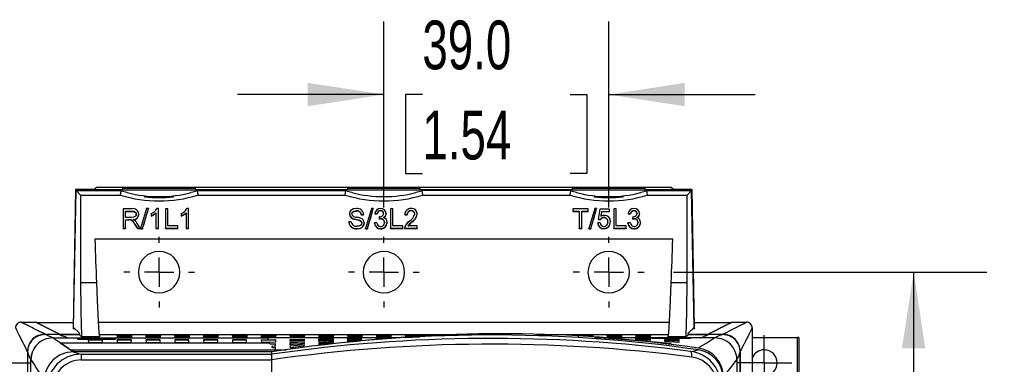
# Model space of a CAD drawing. Header units: millimetres. Extents: x 0 to 1118, y 0 to 864.
# Tile 10 of 42: x 87 to 258, y 362 to 422. Entities that reach past the tile are written whole.
import ezdxf

# ---------------------------------------------------------------- set-up
doc = ezdxf.new("R2010")
doc.units = ezdxf.units.MM
doc.header["$LTSCALE"] = 4
doc.linetypes.add('CENTERX2', pattern=[20.32, 12.7, -2.54, 2.54, -2.54])
doc.layers.add('CENTER', color=40, linetype='CENTERX2')
doc.layers.add('DIMENSIONS', color=140, linetype='Continuous', lineweight=25)
doc.styles.add('SLDTEXTSTYLE0', font='TXT', dxfattribs={"width": 0.7})
doc.dimstyles.new('SLDDIMSTYLE0', dxfattribs={"dimtxt": 8.632031, "dimasz": 13.208, "dimexe": 0, "dimexo": 0.0625, "dimgap": 2.158008, "dimtad": 0, "dimtih": 1, "dimtoh": 1, "dimlfac": 1, "dimrnd": 1e-09, "dimzin": 4, "dimdsep": 46, "dimtxsty": 'SLDTEXTSTYLE0', "dimsah": 1, "dimcen": 0.09, "dimadec": 0, "dimazin": 1, "dimtfac": 1, "dimtmove": 0, "dimatfit": 0, "dimfxl": 0, "dimfrac": 2, "dimtolj": 1, "dimtzin": 12, "dimarcsym": 0})
doc.dimstyles.new('SLDDIMSTYLE1', dxfattribs={"dimtxt": 8.632031, "dimasz": 13.208, "dimexe": 0, "dimexo": 0.0625, "dimgap": 2.158008, "dimtad": 0, "dimtih": 1, "dimtoh": 1, "dimlfac": 1, "dimrnd": 1e-09, "dimzin": 12, "dimdsep": 46, "dimtxsty": 'SLDTEXTSTYLE0', "dimsah": 1, "dimcen": 0.09, "dimadec": 0, "dimazin": 3, "dimtfac": 1, "dimtofl": 0, "dimtmove": 0, "dimatfit": 3, "dimfxl": 0, "dimfrac": 2, "dimtolj": 1, "dimtzin": 12, "dimarcsym": 0})

# ---------------------------------------------------------------- blocks, each defined once
blk = doc.blocks.new('_D')
at = {"layer": 'DIMENSIONS'}
for p, q in [((149.95, 389.08), (149.95, 421.4)), ((188.95, 389.08), (188.95, 421.4)), ((149.95, 408.7), (124.55, 408.7)), ((156.63, 408.7), (153.73, 408.7)), ((153.73, 408.7), (153.73, 394.98)), ((182.28, 408.7), (185.18, 408.7)), ((185.18, 408.7), (185.18, 394.98)), ((188.95, 408.7), (214.35, 408.7)), ((153.73, 394.98), (156.63, 394.98)), ((185.18, 394.98), (182.28, 394.98))]:
    blk.add_line(p, q, dxfattribs=at)
for points in [[(149.95, 408.7), (136.75, 410.73), (136.75, 406.67)], [(188.95, 408.7), (202.16, 406.67), (202.16, 410.73)]]:
    blk.add_solid(points, dxfattribs=at)
at = {"layer": 'DIMENSIONS', "char_height": 8.467, "attachment_point": 1, "style": 'SLDTEXTSTYLE0'}
for s, insert in [('39.0', (156.63, 421.55)), ('1.54', (156.63, 405.9))]:
    blk.add_mtext(s, dxfattribs=dict(at, insert=insert))
blk = doc.blocks.new('_D_1')
at = {"layer": 'DIMENSIONS'}
for p, q in [((200.17, 377.86), (254.56, 377.86)), ((241.86, 377.86), (241.86, 304.16)), ((229.04, 288.51), (226.14, 288.51)), ((226.14, 288.51), (226.14, 274.79)), ((254.69, 288.51), (257.59, 288.51)), ((257.59, 288.51), (257.59, 274.79)), ((226.14, 274.79), (229.04, 274.79)), ((257.59, 274.79), (254.69, 274.79)), ((241.86, 199.16), (241.86, 272.86)), ((200.17, 199.16), (254.56, 199.16))]:
    blk.add_line(p, q, dxfattribs=at)
for points in [[(241.86, 377.86), (239.83, 364.65), (243.89, 364.65)], [(241.86, 199.16), (243.89, 212.37), (239.83, 212.37)]]:
    blk.add_solid(points, dxfattribs=at)
at = {"layer": 'DIMENSIONS', "char_height": 8.467, "attachment_point": 1, "style": 'SLDTEXTSTYLE0'}
for s, insert in [('178.7', (225.45, 301.35)), ('7.04', (229.04, 285.7))]:
    blk.add_mtext(s, dxfattribs=dict(at, insert=insert))
blk = doc.blocks.new('SW_CENTERMARKSYMBOL_0')
at = {"layer": 'CENTER', "color": 0}
for p, q in [((0, 5.08), (0, 6.14)), ((0, 0), (0, 2.54)), ((-5.08, 0), (-6.14, 0)), ((0, 0), (-2.54, 0)), ((0, 0), (0, -2.54)), ((0, 0), (2.54, 0)), ((5.08, 0), (6.14, 0)), ((0, -5.08), (0, -6.14))]:
    blk.add_line(p, q, dxfattribs=at)
blk = doc.blocks.new('SW_CENTERMARKSYMBOL_1')
at = {"layer": 'CENTER', "color": 0}
for p, q in [((0, 5.08), (0, 6.14)), ((0, 0), (0, 2.54)), ((-5.08, 0), (-6.14, 0)), ((0, 0), (-2.54, 0)), ((0, 0), (0, -2.54)), ((0, 0), (2.54, 0)), ((5.08, 0), (6.14, 0)), ((0, -5.08), (0, -6.14))]:
    blk.add_line(p, q, dxfattribs=at)
blk = doc.blocks.new('SW_CENTERMARKSYMBOL_2')
at = {"layer": 'CENTER', "color": 0}
for p, q in [((0, 5.08), (0, 6.14)), ((0, 0), (0, 2.54)), ((-5.08, 0), (-6.14, 0)), ((0, 0), (-2.54, 0)), ((0, 0), (0, -2.54)), ((0, 0), (2.54, 0)), ((5.08, 0), (6.14, 0)), ((0, -5.08), (0, -6.14))]:
    blk.add_line(p, q, dxfattribs=at)
blk = doc.blocks.new('SW_CENTERMARKSYMBOL_3')
at = {"layer": 'CENTER', "color": 0}
for p, q in [((0, 2.54), (0, 4.79)), ((0, 0), (0, 2.54)), ((-2.54, 0), (-4.79, 0)), ((0, 0), (-2.54, 0)), ((0, 0), (0, -2.54)), ((0, 0), (2.54, 0)), ((2.54, 0), (4.79, 0)), ((0, -2.54), (0, -4.79))]:
    blk.add_line(p, q, dxfattribs=at)
blk = doc.blocks.new('SW_CENTERMARKSYMBOL_4')
at = {"layer": 'CENTER', "color": 0}
for p, q in [((0, 2.54), (0, 4.79)), ((0, 0), (0, 2.54)), ((-2.54, 0), (-4.79, 0)), ((0, 0), (-2.54, 0)), ((0, 0), (0, -2.54)), ((0, 0), (2.54, 0)), ((2.54, 0), (4.79, 0)), ((0, -2.54), (0, -4.79))]:
    blk.add_line(p, q, dxfattribs=at)

msp = doc.modelspace()

# ---------------------------------------------------------------- linework, layer by layer
for p, q in [((96.473, 392.221), (96.042, 368.167)), ((96.117, 368.09), (96.537, 392.155)), ((96.131, 368.266), (96.545, 392.013)), ((96.537, 392.155), (96.473, 392.221)), ((99.612, 392.221), (96.473, 392.221)), ((104.693, 392.155), (96.537, 392.155)), ((97.301, 391.244), (96.545, 392.013)), ((96.545, 392.013), (104.37, 392.013)), ((97.301, 391.244), (104.253, 391.244)), ((99.612, 392.221), (100.054, 392.548)), ((199.845, 392.548), (100.054, 392.548)), ((104.253, 391.244), (104.37, 392.013)), ((104.685, 392.482), (117.213, 392.482)), ((104.693, 392.155), (104.685, 392.482)), ((104.685, 392.469), (117.213, 392.469)), ((104.693, 392.143), (104.693, 392.155)), ((104.693, 392.143), (117.204, 392.143)), ((117.205, 392.155), (117.204, 392.143)), ((117.213, 392.482), (117.205, 392.155)), ((143.693, 392.155), (117.205, 392.155)), ((117.54, 392.013), (117.656, 391.244)), ((117.54, 392.013), (143.37, 392.013)), ((117.656, 391.244), (143.253, 391.244)), ((143.253, 391.244), (143.37, 392.013)), ((143.685, 392.482), (156.213, 392.482)), ((143.693, 392.155), (143.685, 392.482)), ((143.685, 392.469), (156.213, 392.469)), ((143.693, 392.143), (143.693, 392.155)), ((143.693, 392.143), (156.204, 392.143)), ((156.205, 392.155), (156.204, 392.143)), ((156.213, 392.482), (156.205, 392.155)), ((182.693, 392.155), (156.205, 392.155)), ((156.54, 392.013), (156.656, 391.244)), ((182.37, 392.013), (156.54, 392.013)), ((156.656, 391.244), (182.253, 391.244)), ((182.253, 391.244), (182.37, 392.013)), ((182.685, 392.482), (195.213, 392.482)), ((182.693, 392.155), (182.685, 392.482)), ((182.685, 392.469), (195.213, 392.469)), ((182.693, 392.143), (182.693, 392.155)), ((182.693, 392.143), (195.204, 392.143)), ((195.205, 392.155), (195.204, 392.143)), ((195.213, 392.482), (195.205, 392.155)), ((203.36, 392.155), (195.205, 392.155)), ((195.54, 392.013), (195.656, 391.244)), ((195.54, 392.013), (203.342, 392.013)), ((195.656, 391.244), (202.586, 391.244)), ((199.845, 392.548), (200.287, 392.221)), ((203.425, 392.221), (200.287, 392.221)), ((203.342, 392.013), (202.586, 391.244)), ((203.757, 368.266), (203.342, 392.013)), ((203.425, 392.221), (203.36, 392.155)), ((203.781, 368.09), (203.36, 392.155)), ((203.856, 368.167), (203.425, 392.221)), ((108.446, 391.033), (108.446, 390.941)), ((113.446, 390.939), (113.446, 391.031)), ((186.443, 391.034), (186.443, 390.941)), ((191.443, 390.939), (191.443, 391.031)), ((106.215, 388.862), (104.705, 388.862)), ((104.705, 388.862), (104.705, 385.482)), ((105.132, 388.467), (106.245, 388.467)), ((105.132, 387.37), (105.132, 388.467)), ((105.132, 388.415), (106.245, 388.415)), ((106.245, 388.415), (106.245, 388.467)), ((107, 387.874), (107, 387.929)), ((107.427, 387.931), (107.427, 387.876)), ((108.781, 388.906), (107.754, 385.439)), ((108.082, 385.439), (109.108, 388.906)), ((109.108, 388.906), (108.781, 388.906)), ((109.108, 388.906), (109.108, 388.858)), ((109.562, 388.028), (109.562, 387.633)), ((110.416, 388.16), (110.416, 385.482)), ((110.843, 388.906), (110.566, 388.906)), ((110.843, 385.482), (110.843, 388.906)), ((112.497, 388.862), (112.07, 388.862)), ((112.07, 388.862), (112.07, 385.482)), ((112.497, 385.877), (112.497, 388.862)), ((114.792, 388.028), (114.792, 387.633)), ((115.646, 388.16), (115.646, 385.482)), ((116.073, 388.906), (115.796, 388.906)), ((116.073, 385.482), (116.073, 388.906)), ((143.984, 387.98), (143.984, 387.925)), ((144.411, 387.972), (144.411, 387.917)), ((145.191, 388.511), (145.191, 388.459)), ((146.012, 387.853), (146.439, 387.896)), ((146.012, 387.853), (146.012, 387.797)), ((146.439, 387.896), (146.439, 387.841)), ((147.792, 388.906), (146.766, 385.439)), ((147.093, 385.439), (148.12, 388.906)), ((148.12, 388.906), (147.792, 388.906)), ((148.12, 388.906), (148.12, 388.858)), ((148.36, 388.072), (148.787, 388.028)), ((148.36, 388.072), (148.36, 388.018)), ((148.787, 388.028), (148.787, 387.973)), ((149.377, 388.555), (149.377, 388.504)), ((149.908, 388.046), (149.908, 387.991)), ((150.335, 388.026), (150.335, 387.971)), ((151.509, 388.862), (151.082, 388.862)), ((151.082, 388.862), (151.082, 385.482)), ((151.509, 385.877), (151.509, 388.862)), ((153.59, 387.896), (154.017, 387.853)), ((153.59, 387.896), (153.59, 387.841)), ((154.017, 387.853), (154.017, 387.797)), ((154.668, 388.555), (154.668, 388.504)), ((155.298, 387.966), (155.298, 387.911)), ((155.725, 387.959), (155.725, 387.904)), ((182.729, 388.862), (182.729, 388.467)), ((185.397, 388.862), (182.729, 388.862)), ((182.729, 388.467), (183.85, 388.467)), ((182.729, 388.467), (182.729, 388.415)), ((182.729, 388.415), (183.85, 388.415)), ((183.85, 388.467), (183.85, 385.482)), ((184.277, 388.467), (185.397, 388.467)), ((184.277, 385.482), (184.277, 388.467)), ((184.277, 388.415), (185.397, 388.415)), ((185.397, 388.467), (185.397, 388.862)), ((185.397, 388.467), (185.397, 388.415)), ((186.537, 388.906), (185.511, 385.439)), ((185.838, 385.439), (186.865, 388.906)), ((186.865, 388.906), (186.537, 388.906)), ((186.865, 388.906), (186.865, 388.858)), ((187.425, 388.818), (187.105, 387.087)), ((189.08, 388.818), (187.425, 388.818)), ((187.629, 387.589), (187.783, 388.423)), ((187.783, 388.423), (189.08, 388.423)), ((187.783, 388.423), (187.783, 388.371)), ((187.783, 388.371), (189.08, 388.371)), ((189.08, 388.423), (189.08, 388.818)), ((189.08, 388.423), (189.08, 388.371)), ((190.254, 388.862), (189.827, 388.862)), ((189.827, 388.862), (189.827, 385.482)), ((190.254, 385.877), (190.254, 388.862)), ((192.335, 388.072), (192.762, 388.028)), ((192.335, 388.072), (192.335, 388.018)), ((192.762, 388.028), (192.762, 387.973)), ((193.352, 388.555), (193.352, 388.504)), ((193.883, 388.046), (193.883, 387.991)), ((194.31, 388.026), (194.31, 387.971)), ((106.134, 387.37), (105.132, 387.37)), ((105.132, 386.975), (105.677, 386.975)), ((105.132, 385.482), (105.132, 386.975)), ((105.132, 386.919), (105.677, 386.919)), ((105.677, 386.975), (105.677, 386.919)), ((106.734, 386.205), (107.209, 385.482)), ((106.734, 386.205), (106.734, 386.155)), ((107.694, 385.482), (107.093, 386.406)), ((109.562, 387.633), (109.562, 387.577)), ((114.792, 387.633), (114.792, 387.577)), ((144.304, 386.624), (143.877, 386.58)), ((143.877, 386.526), (143.877, 386.58)), ((145.092, 387.052), (145.092, 386.996)), ((146.119, 386.412), (146.119, 386.36)), ((146.546, 386.423), (146.546, 386.37)), ((148.734, 386.448), (148.307, 386.404)), ((148.307, 386.352), (148.307, 386.404)), ((149.161, 387.501), (149.107, 387.104)), ((149.107, 387.104), (149.107, 387.048)), ((149.225, 387.497), (149.161, 387.501)), ((149.402, 387.15), (149.402, 387.094)), ((150.068, 386.497), (150.068, 386.444)), ((150.495, 386.501), (150.495, 386.448)), ((154.758, 386.534), (154.758, 386.481)), ((187.479, 386.448), (187.052, 386.404)), ((187.052, 386.352), (187.052, 386.404)), ((187.105, 387.087), (187.532, 387.036)), ((187.105, 387.087), (187.105, 387.031)), ((187.532, 387.036), (187.532, 386.981)), ((188.118, 387.37), (188.118, 387.314)), ((188.813, 386.614), (188.813, 386.56)), ((189.24, 386.633), (189.24, 386.579)), ((192.709, 386.448), (192.282, 386.404)), ((192.282, 386.352), (192.282, 386.404)), ((193.136, 387.501), (193.082, 387.104)), ((193.082, 387.104), (193.082, 387.048)), ((193.2, 387.497), (193.136, 387.501)), ((193.377, 387.15), (193.377, 387.094)), ((194.043, 386.497), (194.043, 386.444)), ((194.47, 386.501), (194.47, 386.448)), ((104.705, 385.44), (104.705, 385.482)), ((104.705, 385.482), (105.132, 385.482)), ((104.705, 385.44), (105.132, 385.44)), ((105.132, 385.482), (105.132, 385.44)), ((107.209, 385.482), (107.694, 385.482)), ((107.209, 385.482), (107.209, 385.44)), ((107.209, 385.44), (107.694, 385.44)), ((107.694, 385.482), (107.694, 385.44)), ((107.754, 385.397), (107.754, 385.439)), ((107.754, 385.439), (108.082, 385.439)), ((107.754, 385.397), (108.082, 385.397)), ((108.082, 385.439), (108.082, 385.397)), ((110.416, 385.482), (110.843, 385.482)), ((110.416, 385.482), (110.416, 385.44)), ((110.416, 385.44), (110.843, 385.44)), ((110.843, 385.44), (110.843, 385.482)), ((112.07, 385.482), (114.205, 385.482)), ((112.07, 385.44), (112.07, 385.482)), ((112.07, 385.44), (114.205, 385.44)), ((114.205, 385.877), (112.497, 385.877)), ((114.205, 385.482), (114.205, 385.877)), ((114.205, 385.482), (114.205, 385.44)), ((115.646, 385.482), (116.073, 385.482)), ((115.646, 385.482), (115.646, 385.44)), ((115.646, 385.44), (116.073, 385.44)), ((116.073, 385.44), (116.073, 385.482)), ((145.251, 385.439), (145.251, 385.397)), ((146.766, 385.397), (146.766, 385.439)), ((146.766, 385.439), (147.093, 385.439)), ((146.766, 385.397), (147.093, 385.397)), ((147.093, 385.439), (147.093, 385.397)), ((149.372, 385.439), (149.372, 385.397)), ((151.082, 385.482), (153.217, 385.482)), ((151.082, 385.44), (151.082, 385.482)), ((151.082, 385.44), (153.217, 385.44)), ((153.217, 385.877), (151.509, 385.877)), ((153.217, 385.482), (153.217, 385.877)), ((153.217, 385.482), (153.217, 385.44)), ((153.537, 385.56), (153.537, 385.483)), ((153.537, 385.482), (153.537, 385.44)), ((153.537, 385.482), (155.725, 385.482)), ((153.537, 385.44), (155.725, 385.44)), ((155.725, 385.877), (154.124, 385.877)), ((155.725, 385.482), (155.725, 385.877)), ((155.725, 385.482), (155.725, 385.44)), ((183.85, 385.44), (183.85, 385.482)), ((183.85, 385.482), (184.277, 385.482)), ((183.85, 385.44), (184.277, 385.44)), ((184.277, 385.482), (184.277, 385.44)), ((185.511, 385.439), (185.838, 385.439)), ((185.511, 385.397), (185.511, 385.439)), ((185.511, 385.397), (185.838, 385.397)), ((185.838, 385.439), (185.838, 385.397)), ((188.112, 385.439), (188.112, 385.397)), ((189.827, 385.44), (189.827, 385.482)), ((189.827, 385.482), (191.962, 385.482)), ((189.827, 385.44), (191.962, 385.44)), ((191.962, 385.877), (190.254, 385.877)), ((191.962, 385.482), (191.962, 385.877)), ((191.962, 385.482), (191.962, 385.44)), ((193.347, 385.439), (193.347, 385.397)), ((200.085, 383.577), (99.802, 383.577)), ((97.337, 376.064), (100.095, 376.064)), ((199.793, 376.064), (202.551, 376.064)), ((87.049, 369.177), (89.549, 369.177)), ((89.697, 369.097), (96.058, 369.097)), ((199.472, 369.15), (100.416, 369.15)), ((203.839, 369.097), (210.239, 369.097)), ((210.348, 369.177), (212.849, 369.177)), ((96.042, 368.167), (96.117, 368.09)), ((96.042, 368.167), (96.042, 368.087)), ((96.117, 368.01), (96.042, 368.087)), ((96.117, 368.09), (96.304, 368.09)), ((96.117, 368.09), (96.117, 368.01)), ((96.383, 368.01), (96.117, 368.01)), ((97.121, 367.258), (96.131, 368.266)), ((97.121, 367.258), (97.117, 367.013)), ((203.757, 368.266), (202.766, 367.258)), ((202.77, 367.013), (202.766, 367.258)), ((203.781, 368.01), (203.505, 368.01)), ((203.583, 368.09), (203.781, 368.09)), ((203.781, 368.09), (203.856, 368.167)), ((203.781, 368.09), (203.781, 368.01)), ((203.856, 368.087), (203.781, 368.01)), ((203.856, 368.167), (203.856, 368.087)), ((213.849, 368.177), (213.849, 348.177)), ((93.639, 367.013), (91.138, 367.013)), ((91.143, 367.082), (93.644, 367.082)), ((92.519, 366.446), (129.783, 366.446)), ((93.639, 367.012), (97.117, 367.012)), ((93.644, 367.082), (97.118, 367.082)), ((93.77, 365.586), (130.054, 365.586)), ((96.731, 366.293), (96.942, 366.211)), ((103.51, 366.293), (96.731, 366.293)), ((96.806, 366.264), (103.434, 366.264)), ((96.942, 366.211), (103.298, 366.211)), ((97.117, 367.012), (97.117, 367.013)), ((97.117, 367.013), (97.503, 366.62)), ((97.503, 366.619), (97.117, 367.012)), ((97.503, 366.62), (100.59, 366.62)), ((97.503, 366.62), (97.503, 366.619)), ((100.59, 366.619), (97.503, 366.619)), ((101.142, 366.118), (98.677, 366.118)), ((98.677, 366.118), (98.699, 365.628)), ((98.678, 366.096), (101.141, 366.096)), ((98.699, 365.628), (101.121, 365.628)), ((168.349, 366.994), (100.56, 366.994)), ((168.076, 366.993), (100.56, 366.993)), ((100.59, 366.62), (100.59, 366.619)), ((101.121, 365.628), (101.142, 366.118)), ((103.298, 366.211), (103.51, 366.293)), ((106.142, 366.118), (103.677, 366.118)), ((103.677, 366.118), (103.699, 365.628)), ((103.678, 366.096), (106.141, 366.096)), ((103.699, 365.628), (106.121, 365.628)), ((103.704, 366.907), (106.184, 366.907)), ((103.737, 366.568), (103.704, 366.907)), ((103.706, 366.887), (106.182, 366.887)), ((106.151, 366.568), (103.737, 366.568)), ((106.121, 365.628), (106.142, 366.118)), ((106.184, 366.907), (106.151, 366.568)), ((111.142, 366.118), (108.677, 366.118)), ((108.677, 366.118), (108.699, 365.628)), ((108.678, 366.096), (111.141, 366.096)), ((108.699, 365.628), (111.121, 365.628)), ((108.704, 366.907), (111.184, 366.907)), ((108.737, 366.568), (108.704, 366.907)), ((108.706, 366.887), (111.182, 366.887)), ((111.151, 366.568), (108.737, 366.568)), ((111.121, 365.628), (111.142, 366.118)), ((111.184, 366.907), (111.151, 366.568)), ((116.142, 366.118), (113.677, 366.118)), ((113.677, 366.118), (113.699, 365.628)), ((113.678, 366.096), (116.141, 366.096)), ((113.699, 365.628), (116.121, 365.628)), ((113.704, 366.907), (116.184, 366.907)), ((113.737, 366.568), (113.704, 366.907)), ((113.706, 366.887), (116.182, 366.887)), ((116.151, 366.568), (113.737, 366.568)), ((116.121, 365.628), (116.142, 366.118)), ((116.184, 366.907), (116.151, 366.568)), ((121.142, 366.118), (118.677, 366.118)), ((118.677, 366.118), (118.699, 365.628)), ((118.678, 366.096), (121.141, 366.096)), ((118.699, 365.628), (121.121, 365.628)), ((118.704, 366.907), (121.184, 366.907)), ((118.737, 366.568), (118.704, 366.907)), ((118.706, 366.887), (121.182, 366.887)), ((121.151, 366.568), (118.737, 366.568)), ((121.121, 365.628), (121.142, 366.118)), ((121.184, 366.907), (121.151, 366.568)), ((126.142, 366.118), (123.677, 366.118)), ((123.677, 366.118), (123.699, 365.628)), ((123.678, 366.096), (126.141, 366.096)), ((123.699, 365.628), (126.121, 365.628)), ((123.704, 366.907), (126.184, 366.907)), ((123.737, 366.568), (123.704, 366.907)), ((123.706, 366.887), (126.182, 366.887)), ((126.151, 366.568), (123.737, 366.568)), ((126.121, 365.628), (126.142, 366.118)), ((126.184, 366.907), (126.151, 366.568)), ((128.677, 366.118), (129.886, 366.118)), ((128.677, 366.118), (128.699, 365.628)), ((128.678, 366.096), (131.141, 366.096)), ((130.041, 365.628), (128.699, 365.628)), ((128.704, 366.907), (131.184, 366.907)), ((128.737, 366.568), (128.704, 366.907)), ((128.706, 366.887), (131.182, 366.887)), ((131.151, 366.568), (128.737, 366.568)), ((129.783, 366.446), (129.886, 366.118)), ((152.704, 366.446), (129.783, 366.446)), ((129.886, 366.118), (131.143, 366.143)), ((131.123, 365.683), (130.041, 365.628)), ((130.041, 365.628), (130.054, 365.586)), ((130.212, 365.426), (130.054, 365.586)), ((131.143, 366.143), (131.123, 365.683)), ((131.184, 366.907), (131.151, 366.568)), ((133.674, 366.192), (136.148, 366.236)), ((133.691, 365.807), (133.674, 366.192)), ((133.678, 366.096), (136.141, 366.096)), ((136.134, 365.918), (133.691, 365.807)), ((133.698, 365.642), (136.128, 365.781)), ((133.715, 365.25), (133.698, 365.642)), ((133.704, 366.907), (136.184, 366.907)), ((133.737, 366.568), (133.704, 366.907)), ((133.706, 366.887), (136.182, 366.887)), ((136.151, 366.568), (133.737, 366.568)), ((136.128, 365.781), (136.113, 365.455)), ((136.148, 366.236), (136.134, 365.918)), ((136.184, 366.907), (136.151, 366.568)), ((138.67, 366.278), (141.151, 366.317)), ((138.681, 366.026), (138.67, 366.278)), ((138.678, 366.096), (140.485, 366.096)), ((141.143, 366.122), (138.681, 366.026)), ((138.686, 365.917), (141.139, 366.038)), ((138.697, 365.661), (138.686, 365.917)), ((141.13, 365.839), (138.697, 365.661)), ((138.701, 365.563), (141.127, 365.763)), ((138.713, 365.302), (138.701, 365.563)), ((138.704, 366.907), (141.184, 366.907)), ((138.737, 366.568), (138.704, 366.907)), ((138.706, 366.887), (141.182, 366.887)), ((141.118, 365.561), (138.713, 365.302)), ((141.151, 366.568), (138.737, 366.568)), ((141.127, 365.763), (141.118, 365.561)), ((141.139, 366.038), (141.13, 365.839)), ((141.151, 366.317), (141.143, 366.122)), ((141.184, 366.907), (141.151, 366.568)), ((143.667, 366.353), (146.154, 366.385)), ((143.673, 366.212), (143.667, 366.353)), ((146.15, 366.293), (143.673, 366.212)), ((143.676, 366.152), (146.148, 366.254)), ((143.682, 366.011), (143.676, 366.152)), ((146.144, 366.161), (143.682, 366.011)), ((143.684, 365.957), (146.143, 366.126)), ((143.69, 365.814), (143.684, 365.957)), ((146.139, 366.033), (143.69, 365.814)), ((143.704, 366.907), (146.184, 366.907)), ((143.737, 366.568), (143.704, 366.907)), ((143.706, 366.887), (146.182, 366.887)), ((146.151, 366.568), (143.737, 366.568)), ((146.143, 366.126), (146.139, 366.033)), ((146.184, 366.907), (146.151, 366.568)), ((148.664, 366.414), (151.156, 366.44)), ((151.156, 366.432), (148.666, 366.367)), ((148.667, 366.347), (151.156, 366.429)), ((151.156, 366.422), (148.669, 366.3)), ((148.67, 366.283), (151.156, 366.42)), ((148.672, 366.237), (148.67, 366.283)), ((151.155, 366.414), (148.672, 366.237)), ((148.704, 366.907), (151.184, 366.907)), ((148.737, 366.568), (148.704, 366.907)), ((148.706, 366.887), (151.182, 366.887)), ((151.151, 366.568), (148.737, 366.568)), ((151.184, 366.907), (151.151, 366.568)), ((151.156, 366.42), (151.155, 366.414)), ((151.156, 366.429), (151.156, 366.422)), ((153.659, 366.54), (156.165, 366.643)), ((153.704, 366.907), (156.184, 366.907)), ((153.737, 366.568), (153.704, 366.907)), ((153.706, 366.887), (156.182, 366.887)), ((156.184, 366.907), (156.158, 366.643)), ((199.327, 366.994), (176.486, 366.994)), ((199.327, 366.993), (176.505, 366.993)), ((183.704, 366.907), (186.184, 366.907)), ((183.736, 366.572), (183.704, 366.907)), ((183.706, 366.887), (186.182, 366.887)), ((186.184, 366.907), (186.151, 366.568)), ((186.16, 366.514), (186.161, 366.536)), ((188.613, 366.464), (186.514, 366.534)), ((188.139, 366.446), (186.664, 366.446)), ((188.177, 366.436), (199.73, 365.513)), ((188.178, 366.432), (188.177, 366.436)), ((199.728, 365.467), (188.178, 366.432)), ((188.663, 366.449), (191.156, 366.424)), ((188.663, 366.447), (188.663, 366.448)), ((191.154, 366.384), (188.663, 366.447)), ((188.663, 366.444), (191.153, 366.364)), ((188.663, 366.43), (188.663, 366.444)), ((191.151, 366.309), (188.663, 366.43)), ((188.704, 366.907), (191.184, 366.907)), ((188.737, 366.568), (188.704, 366.907)), ((188.706, 366.887), (191.182, 366.887)), ((191.151, 366.568), (188.737, 366.568)), ((189.165, 366.446), (188.807, 366.458)), ((207.381, 366.446), (189.165, 366.446)), ((191.184, 366.907), (191.151, 366.568)), ((191.153, 366.364), (191.151, 366.309)), ((191.156, 366.424), (191.154, 366.384)), ((193.665, 366.396), (196.153, 366.365)), ((193.669, 366.312), (193.665, 366.396)), ((196.147, 366.233), (193.669, 366.312)), ((193.67, 366.273), (196.145, 366.173)), ((193.675, 366.171), (193.67, 366.273)), ((196.138, 366.021), (193.675, 366.171)), ((193.704, 366.907), (196.184, 366.907)), ((193.737, 366.568), (193.704, 366.907)), ((193.706, 366.887), (196.182, 366.887)), ((196.151, 366.568), (193.737, 366.568)), ((196.145, 366.173), (196.138, 366.021)), ((196.153, 366.365), (196.147, 366.233)), ((196.184, 366.907), (196.151, 366.568)), ((196.595, 366.384), (196.385, 366.407)), ((196.385, 366.407), (203.173, 366.36)), ((202.962, 366.317), (196.595, 366.384)), ((198.668, 366.33), (201.15, 366.293)), ((198.676, 366.144), (198.668, 366.33)), ((201.139, 366.05), (198.676, 366.144)), ((198.68, 366.061), (201.135, 365.942)), ((198.689, 365.851), (198.68, 366.061)), ((201.123, 365.673), (198.689, 365.851)), ((199.297, 366.62), (202.385, 366.62)), ((199.297, 366.619), (199.297, 366.62)), ((202.385, 366.619), (199.297, 366.619)), ((199.945, 366.096), (201.141, 366.096)), ((201.135, 365.942), (201.123, 365.673)), ((201.15, 366.293), (201.139, 366.05)), ((202.385, 366.62), (202.77, 367.013)), ((202.77, 367.012), (202.385, 366.619)), ((202.385, 366.62), (202.385, 366.619)), ((202.769, 367.082), (206.254, 367.082)), ((202.77, 367.013), (202.77, 367.012)), ((202.77, 367.012), (206.249, 367.012)), ((203.173, 366.36), (202.962, 366.317)), ((208.75, 367.013), (206.249, 367.013)), ((206.254, 367.082), (208.755, 367.082)), ((213.849, 366.526), (221.629, 366.526)), ((221.629, 366.526), (221.629, 210.726)), ((221.929, 366.526), (221.629, 366.526)), ((221.929, 366.526), (221.929, 210.726)), ((88.139, 364.014), (88.139, 330.177)), ((95.598, 364.401), (96.048, 364.401)), ((96.048, 364.401), (133.019, 364.401)), ((96.048, 364.016), (96.048, 364.401)), ((130.501, 364.025), (96.06, 364.025)), ((130.212, 365.426), (130.213, 365.426)), ((130.213, 365.426), (131.115, 365.484)), ((130.213, 365.426), (131.112, 365.426)), ((130.532, 363.612), (130.501, 364.025)), ((130.637, 364.778), (130.539, 364.957)), ((130.541, 364.957), (130.539, 364.957)), ((131.094, 365.01), (130.541, 364.957)), ((130.637, 364.778), (130.638, 364.778)), ((130.638, 364.778), (131.086, 364.827)), ((130.638, 364.778), (131.084, 364.778)), ((131.086, 364.827), (131.067, 364.401)), ((131.115, 365.484), (131.094, 365.01)), ((133.707, 365.426), (135.764, 365.426)), ((136.113, 365.455), (133.715, 365.25)), ((133.722, 365.1), (136.108, 365.33)), ((133.739, 364.701), (133.722, 365.1)), ((133.736, 364.778), (134.354, 364.778)), ((136.093, 364.997), (133.739, 364.701)), ((136.108, 365.33), (136.093, 364.997)), ((199.73, 365.513), (199.728, 365.467)), ((211.749, 330.177), (211.749, 364.014)), ((211.754, 364.083), (211.754, 213.071)), ((88.715, 214.378), (88.715, 362.638)), ((88.72, 214.385), (88.72, 362.647)), ((97.454, 363.612), (97.454, 362.612)), ((97.454, 363.612), (130.533, 363.612)), ((97.454, 362.612), (130.534, 362.612)), ((130.532, 363.612), (130.533, 363.612)), ((130.532, 362.653), (130.534, 362.612)), ((130.534, 214.417), (130.534, 362.612)), ((211.18, 362.648), (211.18, 214.385))]:
    msp.add_line(p, q)
at = {"flags": 128}
for points in [[(107, 387.929), (106.952, 387.707), (106.849, 387.564), (106.694, 387.457), (106.504, 387.397), (106.134, 387.37)], [(106.245, 388.467), (106.576, 388.431), (106.76, 388.356), (106.903, 388.233), (106.976, 388.094), (107, 387.929)], [(106.245, 388.415), (106.576, 388.379), (106.76, 388.304), (106.903, 388.18), (106.976, 388.04), (107, 387.874)], [(145.176, 388.906), (144.705, 388.847), (144.39, 388.707), (144.15, 388.489), (144.013, 388.213), (143.984, 387.98)], [(144.411, 387.972), (144.464, 388.194), (144.576, 388.332), (144.736, 388.433), (144.984, 388.498), (145.191, 388.511)], [(144.411, 387.917), (144.464, 388.14), (144.576, 388.279), (144.736, 388.381), (144.984, 388.446), (145.191, 388.459)], [(145.092, 387.052), (145.584, 386.931), (145.841, 386.837), (145.993, 386.729), (146.089, 386.582), (146.119, 386.412)], [(145.092, 386.996), (145.584, 386.875), (145.841, 386.782), (145.993, 386.674), (146.089, 386.529), (146.119, 386.36)], [(145.251, 385.397), (145.796, 385.466), (146.119, 385.613), (146.364, 385.839), (146.51, 386.12), (146.546, 386.37)], [(146.119, 386.412), (146.072, 386.195), (145.962, 386.045), (145.8, 385.933), (145.593, 385.863), (145.288, 385.834)], [(91.143, 367.082), (90.875, 367.249), (90.497, 367.42), (90.162, 367.585), (89.834, 367.752), (89.506, 367.92), (89.179, 368.087), (88.851, 368.255), (88.286, 368.544), (88.212, 368.582), (88.138, 368.62), (88.057, 368.661), (87.945, 368.718), (87.867, 368.758), (87.823, 368.78), (87.751, 368.814), (87.662, 368.855), (87.553, 368.903), (87.425, 368.96), (87.326, 369.006), (87.166, 369.09), (87.049, 369.177)], [(93.644, 367.082), (93.639, 367.086), (93.621, 367.103), (93.578, 367.136), (93.554, 367.153), (93.527, 367.17), (93.499, 367.186), (93.469, 367.203), (93.404, 367.237), (93.335, 367.27), (93.263, 367.304), (93.188, 367.337), (93.112, 367.37), (93.036, 367.404), (92.962, 367.437), (92.89, 367.471), (92.822, 367.504), (92.757, 367.538), (92.691, 367.571), (92.626, 367.605), (92.56, 367.638), (92.495, 367.672), (92.43, 367.705), (92.364, 367.739), (92.299, 367.772), (92.266, 367.789), (92.201, 367.822), (92.135, 367.856), (92.07, 367.889), (92.004, 367.923), (91.939, 367.956), (91.873, 367.989), (91.808, 368.023), (91.743, 368.056), (91.677, 368.09), (91.612, 368.123), (91.546, 368.157), (91.481, 368.19), (91.415, 368.224), (91.35, 368.257), (91.285, 368.291), (91.219, 368.324), (91.154, 368.358), (91.088, 368.391), (91.023, 368.424), (90.958, 368.458), (90.892, 368.491), (90.827, 368.525), (90.794, 368.542), (90.729, 368.575), (90.663, 368.609), (90.598, 368.642), (90.532, 368.675), (90.467, 368.709), (90.401, 368.742), (90.336, 368.776), (90.266, 368.809), (90.193, 368.843), (90.042, 368.91), (89.549, 369.177)], [(210.348, 369.177), (210.344, 369.173), (210.325, 369.156), (210.28, 369.122), (210.227, 369.089), (210.167, 369.055), (210.134, 369.039), (210.066, 369.005), (209.994, 368.972), (209.958, 368.955), (209.882, 368.922), (209.806, 368.888), (209.731, 368.855), (209.657, 368.821), (209.586, 368.788), (209.552, 368.771), (209.487, 368.738), (209.421, 368.704), (209.356, 368.671), (209.29, 368.637), (209.225, 368.604), (209.16, 368.57), (209.094, 368.537), (209.029, 368.503), (208.963, 368.47), (208.898, 368.436), (208.832, 368.403), (208.767, 368.369), (208.702, 368.336), (208.636, 368.303), (208.571, 368.269), (208.505, 368.236), (208.44, 368.202), (208.375, 368.169), (208.309, 368.135), (208.244, 368.102), (208.178, 368.068), (208.113, 368.035), (208.08, 368.018), (208.015, 367.985), (207.949, 367.951), (207.884, 367.918), (207.818, 367.884), (207.753, 367.851), (207.688, 367.817), (207.622, 367.784), (207.557, 367.75), (207.491, 367.717), (207.426, 367.683), (207.361, 367.65), (207.295, 367.617), (207.23, 367.583), (207.164, 367.55), (207.099, 367.516), (207.032, 367.483), (206.962, 367.449), (206.888, 367.416), (206.813, 367.382), (206.737, 367.349), (206.661, 367.315), (206.588, 367.282), (206.552, 367.265), (206.484, 367.232), (206.451, 367.215), (206.42, 367.198), (206.391, 367.182), (206.363, 367.165), (206.271, 367.098), (206.254, 367.082)], [(208.755, 367.082), (209.077, 367.275), (209.506, 367.468), (209.9, 367.668), (210.282, 367.864), (210.664, 368.059), (211.047, 368.255), (211.612, 368.544), (211.686, 368.582), (211.76, 368.62), (211.841, 368.661), (211.953, 368.718), (212.031, 368.758), (212.075, 368.78), (212.146, 368.814), (212.236, 368.855), (212.344, 368.903), (212.472, 368.96), (212.572, 369.006), (212.732, 369.09), (212.849, 369.177)], [(88.144, 364.083), (87.951, 364.405), (87.757, 364.834), (87.557, 365.228), (87.362, 365.61), (87.166, 365.992), (86.971, 366.374), (86.682, 366.939), (86.644, 367.013), (86.606, 367.087), (86.564, 367.168), (86.507, 367.281), (86.467, 367.359), (86.445, 367.403), (86.411, 367.474), (86.37, 367.564), (86.323, 367.672), (86.266, 367.8), (86.219, 367.9), (86.135, 368.06), (86.049, 368.177)], [(213.849, 368.177), (213.662, 367.865), (213.458, 367.413), (213.262, 367.03), (213.067, 366.647), (212.871, 366.265), (212.676, 365.883), (212.387, 365.318), (212.354, 365.254), (212.322, 365.191), (212.289, 365.128), (212.257, 365.064), (212.224, 365), (212.18, 364.913), (212.153, 364.859), (212.105, 364.758), (212.044, 364.621), (211.986, 364.489), (211.928, 364.364), (211.866, 364.244), (211.808, 364.149), (211.754, 364.083)], [(95.014, 366.437), (95.014, 366.437), (95.014, 366.437), (95.013, 366.438), (95.01, 366.442), (94.995, 366.455), (94.987, 366.462), (94.983, 366.465), (94.964, 366.478), (94.867, 366.532), (94.839, 366.545), (94.824, 366.552), (94.793, 366.565), (94.654, 366.619), (94.016, 366.833), (93.984, 366.844), (93.923, 366.867), (93.72, 366.957), (93.708, 366.964), (93.685, 366.978), (93.639, 367.013)], [(96.048, 364.016), (95.295, 364.539), (94.53, 365.062), (93.77, 365.586)], [(93.77, 365.586), (94.483, 365.115), (95.598, 364.401)], [(88.72, 362.647), (88.932, 362.359), (89.155, 361.982), (89.372, 361.629), (89.59, 361.291), (89.807, 360.952), (90.025, 360.613), (90.14, 360.434), (90.255, 360.255), (90.38, 360.06), (90.504, 359.865), (90.572, 359.752), (90.634, 359.646), (90.714, 359.508), (90.777, 359.401), (90.833, 359.311), (90.881, 359.235), (90.94, 359.151), (90.996, 359.078), (91.05, 359.018)], [(130.532, 362.653), (130.508, 362.976), (130.505, 363.26), (130.518, 363.473), (130.535, 363.593), (130.533, 363.612)]]:
    msp.add_lwpolyline(points, dxfattribs=at)
for centre, radius, start, end in [((110.955, 412.715), 22.493, 252.66623, 287.33377), ((110.955, 413.1), 22.091, 252.65757, 255.35582), ((110.955, 413.1), 22.123, 255.48922, 284.51078), ((110.955, 413.1), 22.091, 284.64418, 287.34243), ((149.955, 412.715), 22.493, 252.66623, 287.33377), ((149.955, 413.1), 22.091, 252.65757, 255.35582), ((149.955, 413.1), 22.123, 255.48922, 284.51078), ((149.955, 413.1), 22.091, 284.64418, 287.34243), ((188.955, 412.715), 22.493, 252.66623, 287.33377), ((188.955, 413.1), 22.091, 252.65757, 255.35582), ((188.955, 413.1), 22.123, 255.48922, 284.51078), ((188.955, 413.1), 22.091, 284.64418, 287.34243), ((110.955, 413.1), 22.209, 263.51411, 276.44057), ((110.955, 413.1), 22.301, 263.54088, 276.41399), ((188.955, 413.1), 22.209, 263.50698, 276.43344), ((188.955, 413.1), 22.301, 263.53378, 276.40689), ((106.44, 387.9), 0.988, 1.7695, 103.17127), ((106.479, 387.945), 0.948, 269.24864, 359.14659), ((106.48, 387.889), 0.948, 269.21484, 359.20153), ((108.679, 390.051), 2.207, 293.58058, 328.75011), ((108.548, 390.233), 2.79, 291.31143, 312.02429), ((108.552, 390.163), 2.776, 291.3393, 312.18194), ((113.909, 390.051), 2.207, 293.58058, 328.75011), ((113.778, 390.233), 2.79, 291.31143, 312.02429), ((113.782, 390.163), 2.776, 291.3393, 312.18194), ((145.036, 388.11), 1.06, 187.04775, 273.0315), ((145.035, 388.054), 1.059, 186.96016, 273.07615), ((144.865, 387.952), 0.455, 177.49416, 225.2678), ((145.307, 387.775), 1.138, 6.12437, 96.58153), ((145.3, 387.805), 0.714, 3.7943, 98.77603), ((145.297, 387.751), 0.716, 3.66976, 98.57829), ((149.335, 387.92), 0.986, 88.20283, 171.13299), ((149.364, 387.976), 0.579, 88.65359, 174.82189), ((149.365, 387.924), 0.58, 88.78363, 175.06661), ((149.3, 388.102), 0.61, 262.87656, 354.74808), ((149.41, 387.981), 0.926, 2.80201, 92.71325), ((149.405, 388.053), 0.503, 359.18839, 93.17818), ((149.403, 388), 0.505, 359.05509, 92.93086), ((149.591, 388.026), 0.744, 292.21382, 0.02699), ((149.634, 387.956), 0.701, 294.73843, 1.26587), ((154.623, 387.875), 1.033, 86.58302, 178.8155), ((154.653, 387.916), 0.639, 88.64073, 185.67698), ((154.655, 387.863), 0.641, 88.80678, 185.84931), ((153.45, 388.389), 1.896, 299.34024, 347.08802), ((154.706, 387.965), 0.592, 0.1169, 93.68565), ((154.704, 387.911), 0.594, 359.98028, 93.45931), ((154.758, 387.942), 0.967, 0.99572, 94.39365), ((153.646, 388.329), 2.112, 301.79732, 349.91608), ((153.658, 388.267), 2.098, 301.62085, 350.02509), ((193.31, 387.92), 0.986, 88.20283, 171.13299), ((193.339, 387.976), 0.579, 88.65359, 174.82189), ((193.34, 387.924), 0.58, 88.78363, 175.06661), ((193.275, 388.102), 0.61, 262.87656, 354.74808), ((193.385, 387.981), 0.926, 2.80201, 92.71325), ((193.38, 388.053), 0.503, 359.18839, 93.17818), ((193.378, 388), 0.505, 359.05509, 92.93086), ((193.566, 388.026), 0.744, 292.21382, 0.02699), ((193.609, 387.956), 0.701, 294.73843, 1.26587), ((105.686, 385.876), 1.099, 17.4459, 90.46344), ((105.686, 385.819), 1.1, 17.75721, 90.49103), ((106.086, 386.041), 1.028, 50.85761, 68.27692), ((105.05, 385.082), 2.435, 32.95711, 46.20011), ((145.109, 386.664), 1.234, 183.93844, 276.64667), ((145.104, 386.618), 1.23, 184.29346, 276.88941), ((145.183, 386.71), 0.883, 185.63355, 276.84207), ((145.395, 389.035), 1.643, 238.85663, 263.12306), ((144.095, 381.333), 6.17, 72.87209, 79.69858), ((145.454, 386.515), 1.095, 259.34072, 355.16155), ((145.682, 386.397), 0.864, 1.71684, 74.55438), ((149.343, 386.477), 1.039, 184.03655, 271.55865), ((149.339, 386.432), 1.036, 184.45275, 271.78591), ((149.427, 386.482), 0.694, 182.82367, 265.96247), ((149.451, 385.888), 1.263, 92.22614, 105.77922), ((149.451, 385.83), 1.266, 92.22238, 105.74464), ((149.429, 386.503), 1.066, 266.93964, 359.8685), ((149.435, 386.455), 1.059, 266.54722, 359.63623), ((149.385, 386.473), 0.684, 269.47867, 1.95431), ((149.431, 386.513), 0.638, 358.49834, 92.60241), ((149.432, 386.459), 0.636, 358.64481, 92.71125), ((149.706, 386.563), 0.791, 355.49646, 77.88218), ((155.382, 385.154), 1.874, 122.34773, 169.89543), ((155.369, 385.105), 1.863, 122.10412, 169.6151), ((156.437, 384.275), 2.814, 126.63035, 145.30033), ((156.405, 384.241), 2.779, 126.32509, 143.93891), ((188.077, 386.465), 1.027, 183.40132, 271.92527), ((188.073, 386.42), 1.024, 183.81438, 272.15598), ((188.147, 386.457), 0.669, 180.79037, 266.57072), ((188.115, 386.694), 0.676, 89.68488, 149.55842), ((188.115, 386.637), 0.676, 89.69045, 149.47442), ((188.23, 386.289), 1.432, 89.70166, 114.83348), ((188.088, 386.52), 0.731, 271.49868, 7.38961), ((188.108, 386.572), 1.134, 270.1849, 3.09307), ((188.116, 386.522), 1.125, 269.77531, 2.9064), ((188.127, 386.68), 0.689, 354.47763, 90.69339), ((188.127, 386.625), 0.689, 354.60124, 90.75171), ((188.23, 386.708), 1.013, 355.76533, 89.5553), ((193.318, 386.477), 1.039, 184.03655, 271.55865), ((193.314, 386.432), 1.036, 184.45275, 271.78591), ((193.402, 386.482), 0.694, 182.82367, 265.96247), ((193.426, 385.888), 1.263, 92.22614, 105.77922), ((193.426, 385.83), 1.266, 92.22238, 105.74464), ((193.404, 386.503), 1.066, 266.93964, 359.8685), ((193.41, 386.455), 1.059, 266.54722, 359.63623), ((193.359, 386.473), 0.684, 269.47867, 1.95431), ((193.406, 386.513), 0.638, 358.49834, 92.60241), ((193.407, 386.459), 0.636, 358.64481, 92.71125), ((193.681, 386.563), 0.791, 355.49646, 77.88218), ((110.955, 377.859), 3.6, 360, 180), ((149.955, 377.859), 3.6, 360, 180), ((188.955, 377.859), 3.6, 360, 180), ((110.955, 377.859), 3.6, 180, 360), ((149.955, 377.859), 3.6, 180, 360), ((188.955, 377.859), 3.6, 180, 360), ((87.048, 368.177), 1, 89.9944, 180.0056), ((212.849, 368.177), 1, 359.9944, 90.0056), ((91.137, 364.015), 2.999, 89.99418, 180.00582), ((91.142, 364.083), 2.999, 89.99446, 180.00554), ((92.513, 362.639), 3.798, 89.99445, 180.00555), ((92.518, 362.648), 3.798, 89.99375, 180.00798), ((89.983, 362.324), 4.829, 58.39551, 76.16291), ((-133.997, 35.705), 400.873, 55.37678, 55.59376), ((168.671, 116.956), 250, 81.75404, 98.78227), ((168.615, 100.694), 265.663, 82.5238, 98.2418), ((170.27, 131.99), 235.181, 81.61939, 96.57858), ((348.377, 139.585), 267.106, 121.86124, 122.57983), ((186.51, 412.629), 49.704, 291.69329, 293.39934), ((209.904, 362.325), 4.829, 103.83591, 121.60567), ((207.382, 362.648), 3.798, 359.99764, 90.00951), ((208.75, 364.015), 2.999, 359.99418, 90.00582), ((208.755, 364.083), 2.999, 359.99446, 90.00554), ((92.827, 365.169), 4.829, 193.83591, 211.60567), ((96.059, 359.027), 4.998, 89.99267, 180.00733), ((99.966, 374.653), 11.323, 249.81815, 257.18366), ((168.608, 95.811), 269.545, 82.59415, 98.12079), ((198.026, 392.845), 29.206, 280.16734, 282.85933), ((202.333, 363.443), 1.073, 341.81195, 37.64394), ((202.424, 358.18), 5.966, 0.19093, 82.70262), ((203.81, 359.422), 5.001, 359.99469, 81.75933), ((203.851, 359.709), 4.999, 359.99793, 81.99367), ((207.06, 365.169), 4.829, 328.39551, 346.16291), ((215.929, 362.126), 2.25, 90, 157.57769), ((215.929, 362.126), 2.25, 270, 90), ((97.455, 357.631), 5.981, 90.00433, 179.99567), ((97.452, 357.634), 4.978, 89.97515, 180.02485), ((202.77, 358.174), 4.968, 0.30615, 83.28129), ((156.916, 403.283), 67.792, 320.00244, 323.17229)]:
    msp.add_arc(centre, radius, start, end)
for centre, major_axis, ratio, start_param, end_param in [((101.077, 455.781), (2.097, 120), 0.0261779, 2.1390954, 2.2978277), ((155.977, 413.1), (60.04, 0), 0.661589, 3.709759, 3.7110548), ((65.933, 413.1), (60.04, 0), 0.661589, 5.7137231, 5.7150189), ((194.977, 413.1), (60.04, 0), 0.661589, 3.709759, 3.7110548), ((104.933, 413.1), (60.04, 0), 0.661589, 5.7137231, 5.7150189), ((233.977, 413.1), (60.04, 0), 0.661589, 3.709759, 3.7110548), ((143.933, 413.1), (60.04, 0), 0.661589, 5.7137231, 5.7150189), ((198.81, 455.781), (-2.097, 120), 0.0261779, 3.9853576, 4.1440899), ((107.272, 455.781), (23.671, 119.952), 0.1427748, 4.1137805, 4.1489521), ((95.92, 455.781), (959.973, 95.749), 0.0753499, 4.7570768, 4.7575221), ((146.284, 455.781), (23.671, 119.952), 0.1427748, 4.1137805, 4.1489521), ((200.587, 455.781), (959.973, -95.749), 0.0753499, 4.6654743, 4.6659197), ((204.109, 455.781), (959.973, -95.749), 0.0753499, 4.6672558, 4.6677012), ((185.029, 455.781), (23.671, 119.952), 0.1427748, 4.1137805, 4.1489521), ((186.726, 455.781), (14.594, 119.993), 0.091202, 4.118507, 4.1269761), ((244.562, 455.781), (959.973, -95.749), 0.0753499, 4.6654743, 4.6659197), ((109.033, 455.781), (-56.009, 119.018), 0.2735125, 2.0617907, 2.0691186), ((224.489, 455.781), (841.604, -95.911), 0.0856914, 4.6777221, 4.6782299), ((101.051, 455.781), (-2.097, 120), 0.0261779, 2.215972, 2.2969129), ((198.836, 455.781), (2.097, 120), 0.0261779, 3.9862724, 4.0672133), ((98.278, 394.531), (0.524, 30), 0.0261779, 2.2343638, 2.7666265), ((100.391, 394.531), (-0.524, 30), 0.0261779, 2.233449, 2.7657116), ((199.496, 394.531), (0.524, 30), 0.0261779, 3.5174737, 4.0497363), ((201.609, 394.531), (-0.524, 30), 0.0261779, 3.5165589, 4.0488215)]:
    msp.add_ellipse(centre, major_axis=major_axis, ratio=ratio, start_param=start_param, end_param=end_param)

# ---------------------------------------------------------------- block references
at = {"layer": 'CENTER'}
for name, p in [('SW_CENTERMARKSYMBOL_2', (110.955, 377.859)), ('SW_CENTERMARKSYMBOL_1', (149.955, 377.859)), ('SW_CENTERMARKSYMBOL_0', (188.955, 377.859)), ('SW_CENTERMARKSYMBOL_4', (83.929, 362.126)), ('SW_CENTERMARKSYMBOL_3', (215.929, 362.126))]:
    msp.add_blockref(name, p, dxfattribs=at)

# ---------------------------------------------------------------- dimensions: what is measured, and where the dimension line sits
at = {"layer": 'DIMENSIONS'}
dim = msp.add_linear_dim(base=(188.955, 408.702), p1=(149.955, 383.999), p2=(188.955, 383.999), dimstyle='SLDDIMSTYLE0', dxfattribs=at)
dim.commit()
dim.dimension.update_dxf_attribs({"geometry": '_D', "text_midpoint": (169.455, 408.702), "dimtype": 160})
dim = msp.add_linear_dim(base=(241.862, 199.157), p1=(195.095, 377.859), p2=(195.095, 199.157), angle=90, dimstyle='SLDDIMSTYLE1', dxfattribs=at)
dim.commit()
dim.dimension.update_dxf_attribs({"geometry": '_D_1', "text_midpoint": (241.862, 288.508), "dimtype": 160})

doc.saveas('drawing.dxf')
